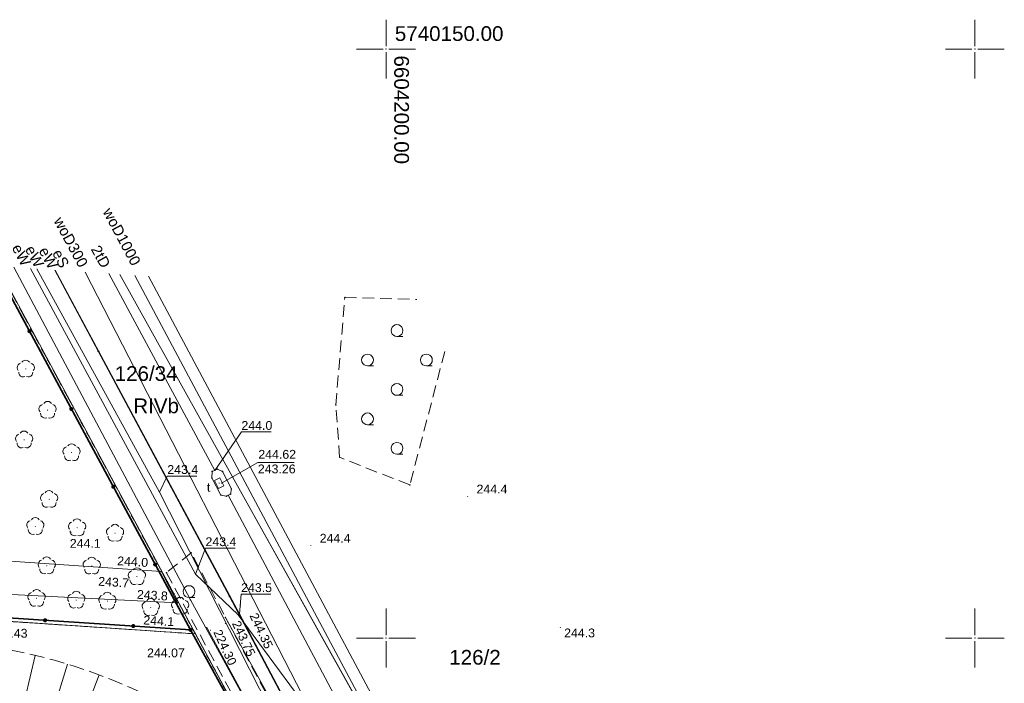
# Model space of a CAD drawing. Header units: metres. Extents: x 6603648 to 6604252, y 5739748 to 5740166.
# Tile 114 of 114: x 6604169 to 6604252, y 5740096 to 5740152. Entities that reach past the tile are written whole.
import ezdxf
from ezdxf.enums import TextEntityAlignment as Align

# ---------------------------------------------------------------- set-up
doc = ezdxf.new("R2010")
doc.units = ezdxf.units.M
doc.header["$PDSIZE"] = 0.75
for name, pattern in [('ARK_LIN', [50, 50, 0]), ('PRZER1-1', [1, 0.5, -0.5]), ('PRZER2-1', [1.5, 1, -0.5]), ('PRZER2_5-1', [1.75, 1.25, -0.5]), ('PRZER3-1', [2, 1.5, -0.5])]:
    doc.linetypes.add(name, pattern=pattern)
doc.layers.get('0').update_dxf_attribs({"linetype": 'CONTINUOUS'})
for name, color, linetype, lineweight, true_color in [('GEPPGD', 7, 'CONTINUOUS', 18, 0x008000), ('GESDZI', 7, 'CONTINUOUS', 18, 0x008000), ('GESDZI_O', 7, 'CONTINUOUS', 18, 0x008000), ('GESKKL', 7, 'CONTINUOUS', 18, 0x008000), ('GESKKL_O', 7, 'CONTINUOUS', 18, 0x008000), ('GESUZY', 7, 'CONTINUOUS', 18, 0x008000), ('GSLKOG', 7, 'CONTINUOUS', 35, 0x0a0909), ('GSPPRB', 7, 'CONTINUOUS', 18, 0x0a0909), ('GSPRDL', 7, 'CONTINUOUS', 18, 0x008000), ('GSPWPN', 7, 'CONTINUOUS', 13, 0x0a0909), ('GSPWPN_O', 7, 'CONTINUOUS', 13, 0x0a0909), ('GSPWPS', 7, 'CONTINUOUS', 13, 0x0a0909), ('GSPWPS_O', 7, 'CONTINUOUS', 13, 0x0a0909), ('GSSLZK', 7, 'CONTINUOUS', 18, 0x0a0909), ('GSSPDR', 7, 'CONTINUOUS', 18, 0x0a0909), ('GSSZSN', 7, 'CONTINUOUS', 18, 0x0a0909), ('GULESN', 1, 'CONTINUOUS', 18, 0xff0000), ('GULESN_O', 1, 'CONTINUOUS', 18, 0xff0000), ('GULEWN', 1, 'CONTINUOUS', 18, 0xff0000), ('GULEWN_O', 1, 'CONTINUOUS', 18, 0xff0000), ('GULTPR', 7, 'CONTINUOUS', 18, 0xff9100), ('GULTPR_O', 7, 'CONTINUOUS', 18, 0xff9100), ('GULWOP', 5, 'CONTINUOUS', 18, 0x0000ff), ('GULWOP_O', 5, 'CONTINUOUS', 18, 0x0000ff), ('GUPTWZ', 7, 'CONTINUOUS', 18, 0x0a0909), ('GUPTWZ_O', 7, 'CONTINUOUS', 18, 0x0a0909), ('GUSIKP', 7, 'CONTINUOUS', 18, 0x0a0909)]:
    doc.layers.add(name, color=color, linetype=linetype, lineweight=lineweight, true_color=true_color)
for name, color, linetype, true_color in [('GUPESH', 1, 'CONTINUOUS', 0xff0000), ('GUPESH_O', 1, 'CONTINUOUS', 0xff0000), ('GUPTSH', 7, 'CONTINUOUS', 0xff9100), ('GUPTSH_O', 7, 'CONTINUOUS', 0xff9100)]:
    doc.layers.add(name, color=color, linetype=linetype, true_color=true_color)
doc.layers.add('PKT_ARK', color=7, linetype='ARK_LIN', lineweight=18)
doc.styles.add('Arial', font='arial.ttf')

# ---------------------------------------------------------------- blocks, each defined once
blk = doc.blocks.new('GSPWPN1')
blk.add_hatch(color=0).paths.add_polyline_path([(0, 0.045), (-0.011647, 0.043467), (-0.0225, 0.038971), (-0.03182, 0.03182), (-0.038971, 0.0225), (-0.043467, 0.011647), (-0.045, 0), (-0.043467, -0.011647), (-0.038971, -0.0225), (-0.03182, -0.03182), (-0.0225, -0.038971), (-0.011647, -0.043467), (0, -0.045), (0.011647, -0.043467), (0.0225, -0.038971), (0.03182, -0.03182), (0.038971, -0.0225), (0.043467, -0.011647), (0.045, 0), (0.043467, 0.011647), (0.038971, 0.0225), (0.03182, 0.03182), (0.0225, 0.038971), (0.011647, 0.043467)])
blk = doc.blocks.new('GSPPRB0')
at = {"color": 0, "lineweight": 18}
blk.add_lwpolyline([(-0.007955, 0.0225), (0.007955, 0.0225), (0.0225, 0.007955), (0.0225, -0.007955), (0.007955, -0.0225), (-0.007955, -0.0225), (-0.0225, -0.007955), (-0.0225, 0.007955)], close=True, dxfattribs=at)
blk = doc.blocks.new('GSPWPS1')
blk.add_hatch(color=0).paths.add_polyline_path([(0, 0.045), (-0.011647, 0.043467), (-0.0225, 0.038971), (-0.03182, 0.03182), (-0.038971, 0.0225), (-0.043467, 0.011647), (-0.045, 0), (-0.043467, -0.011647), (-0.038971, -0.0225), (-0.03182, -0.03182), (-0.0225, -0.038971), (-0.011647, -0.043467), (0, -0.045), (0.011647, -0.043467), (0.0225, -0.038971), (0.03182, -0.03182), (0.038971, -0.0225), (0.043467, -0.011647), (0.045, 0), (0.043467, 0.011647), (0.038971, 0.0225), (0.03182, 0.03182), (0.0225, 0.038971), (0.011647, 0.043467)])
blk = doc.blocks.new('GUPTSH1')
blk.add_hatch(color=0).paths.add_polyline_path([(0, 0.045), (-0.011647, 0.043467), (-0.0225, 0.038971), (-0.03182, 0.03182), (-0.038971, 0.0225), (-0.043467, 0.011647), (-0.045, 0), (-0.043467, -0.011647), (-0.038971, -0.0225), (-0.03182, -0.03182), (-0.0225, -0.038971), (-0.011647, -0.043467), (0, -0.045), (0.011647, -0.043467), (0.0225, -0.038971), (0.03182, -0.03182), (0.038971, -0.0225), (0.043467, -0.011647), (0.045, 0), (0.043467, 0.011647), (0.038971, 0.0225), (0.03182, 0.03182), (0.0225, 0.038971), (0.011647, 0.043467)])
blk = doc.blocks.new('GUPESH1')
blk.add_hatch(color=0).paths.add_polyline_path([(0, 0.045), (-0.011647, 0.043467), (-0.0225, 0.038971), (-0.03182, 0.03182), (-0.038971, 0.0225), (-0.043467, 0.011647), (-0.045, 0), (-0.043467, -0.011647), (-0.038971, -0.0225), (-0.03182, -0.03182), (-0.0225, -0.038971), (-0.011647, -0.043467), (0, -0.045), (0.011647, -0.043467), (0.0225, -0.038971), (0.03182, -0.03182), (0.038971, -0.0225), (0.043467, -0.011647), (0.045, 0), (0.043467, 0.011647), (0.038971, 0.0225), (0.03182, 0.03182), (0.0225, 0.038971), (0.011647, 0.043467)])
blk = doc.blocks.new('GEPPGD1_2')
blk.add_hatch(color=0).paths.add_polyline_path([(-0.045, 0), (-0.042798, -0.013906), (-0.036406, -0.02645), (-0.02645, -0.036406), (-0.013906, -0.042798), (0, -0.045), (0.013906, -0.042798), (0.02645, -0.036406), (0.036406, -0.02645), (0.042798, -0.013906), (0.045, 0), (0.042798, 0.013906), (0.036406, 0.02645), (0.02645, 0.036406), (0.013906, 0.042798), (0, 0.045), (-0.013906, 0.042798), (-0.02645, 0.036406), (-0.036406, 0.02645), (-0.042798, 0.013906)])
blk = doc.blocks.new('GUPTWZ1_3')
at = {"color": 0}
blk.add_lwpolyline([(0.375, -0.25), (-0.375, -0.25), (-0.375, 0.25), (0.375, 0.25)], close=True, dxfattribs=at)
blk = doc.blocks.new('GSPRDL1')
blk.add_hatch(color=0).paths.add_polyline_path([(-0.045, 0), (-0.042798, -0.013906), (-0.036406, -0.02645), (-0.02645, -0.036406), (-0.013906, -0.042798), (0, -0.045), (0.013906, -0.042798), (0.02645, -0.036406), (0.036406, -0.02645), (0.042798, -0.013906), (0.045, 0), (0.042798, 0.013906), (0.036406, 0.02645), (0.02645, 0.036406), (0.013906, 0.042798), (0, 0.045), (-0.013906, 0.042798), (-0.02645, 0.036406), (-0.036406, 0.02645), (-0.042798, 0.013906)])
at = {"color": 0}
for points in [[(-0.646351, 0.068773), (-0.677512, 0.194901), (-0.663766, 0.324092), (-0.606763, 0.440839), (-0.513345, 0.531129), (-0.394725, 0.584125), (-0.265141, 0.593465)], [(-0.134326, 0.635969), (-0.024001, 0.70458), (0.103115, 0.731429), (0.231763, 0.713292), (0.346501, 0.652348), (0.433559, 0.55591), (0.482485, 0.435555)], [(0.563333, 0.324277), (0.662679, 0.240553), (0.727494, 0.127956), (0.75, 0), (0.727494, -0.127956), (0.662679, -0.240553), (0.563333, -0.324277)], [(-0.265141, -0.593465), (-0.394725, -0.584125), (-0.513345, -0.531129), (-0.606763, -0.440839), (-0.663766, -0.324092), (-0.677512, -0.194901), (-0.646351, -0.068773)], [(0.482485, -0.435555), (0.433559, -0.55591), (0.346501, -0.652348), (0.231763, -0.713292), (0.103115, -0.731429), (-0.024001, -0.70458), (-0.134326, -0.635969)]]:
    blk.add_lwpolyline(points, dxfattribs=at)
blk = doc.blocks.new('GSLKOG2')
blk.add_hatch(color=0).paths.add_polyline_path([(0, 0.175), (-0.045293, 0.169037), (-0.0875, 0.151554), (-0.123744, 0.123744), (-0.151554, 0.0875), (-0.169037, 0.045293), (-0.175, 0), (-0.169037, -0.045293), (-0.151554, -0.0875), (-0.123744, -0.123744), (-0.0875, -0.151554), (-0.045293, -0.169037), (0, -0.175), (0.045293, -0.169037), (0.0875, -0.151554), (0.123744, -0.123744), (0.151554, -0.0875), (0.169037, -0.045293), (0.175, 0), (0.169037, 0.045293), (0.151554, 0.0875), (0.123744, 0.123744), (0.0875, 0.151554), (0.045293, 0.169037)])
blk = doc.blocks.new('GSLKOG1')
blk.add_hatch(color=0).paths.add_polyline_path([(0, 0.175), (-0.045293, 0.169037), (-0.0875, 0.151554), (-0.123744, 0.123744), (-0.151554, 0.0875), (-0.169037, 0.045293), (-0.175, 0), (-0.169037, -0.045293), (-0.151554, -0.0875), (-0.123744, -0.123744), (-0.0875, -0.151554), (-0.045293, -0.169037), (0, -0.175), (0.045293, -0.169037), (0.0875, -0.151554), (0.123744, -0.123744), (0.151554, -0.0875), (0.169037, -0.045293), (0.175, 0), (0.169037, 0.045293), (0.151554, 0.0875), (0.123744, 0.123744), (0.0875, 0.151554), (0.045293, 0.169037)])
blk = doc.blocks.new('GSSLZK1')
at = {"color": 0}
blk.add_lwpolyline([(0.5, 0), (0.475528, -0.154508), (0.404508, -0.293893), (0.293893, -0.404508), (0.154508, -0.475528), (0, -0.5), (-0.154508, -0.475528), (-0.293893, -0.404508), (-0.404508, -0.293893), (-0.475528, -0.154508), (-0.5, 0), (-0.475528, 0.154508), (-0.404508, 0.293893), (-0.293893, 0.404508), (-0.154508, 0.475528), (0, 0.5), (0.154508, 0.475528), (0.293893, 0.404508), (0.404508, 0.293893), (0.475528, 0.154508)], close=True, dxfattribs=at)
blk.add_lwpolyline([(-0.5, 0), (-0.5, -0.5)], dxfattribs=at)
blk = doc.blocks.new('ASS_SYM', base_point=(826.5, 303.25))
at = {"layer": 'PKT_ARK'}
for p, q in [((826.5, 303.5), (826.5, 305.75)), ((826.25, 303.25), (824, 303.25)), ((826.5, 303), (826.5, 300.75)), ((826.75, 303.25), (829, 303.25))]:
    blk.add_line(p, q, dxfattribs=at)
blk.add_point((826.5, 303.25), dxfattribs=at)
blk.add_point((826.5, 303.25), dxfattribs=at)

msp = doc.modelspace()

# ---------------------------------------------------------------- linework, layer by layer
at = {"layer": 'GESDZI', "color": 96, "linetype": 'Continuous', "lineweight": 18, "true_color": 0x008000}
for p, q in [((6604205.66, 5740080.21), (6604188.08, 5740111.72)), ((6604161.21, 5740101.87), (6604183.81, 5740100.36)), ((6604183.81, 5740100.36), (6604211.14, 5740049.68))]:
    msp.add_line(p, q, dxfattribs=at)
for points in [[(6604166.975, 5740131.573), (6604183.81, 5740100.36), (6604161.21, 5740101.87), (6604155.41, 5740102.26), (6604096.88, 5740106.16), (6604090.22, 5740106.61), (6604045.72, 5740109.58), (6604018.05, 5740111.43), (6603974.25, 5740114.35), (6603967.36, 5740144.898)], [(6604177.388, 5740130.878), (6604188.08, 5740111.72), (6604205.66, 5740080.21), (6604212.81, 5740067.39), (6604227.06, 5740041.86), (6604226.28, 5740034.3), (6604225.19, 5740023.63), (6604211.14, 5740049.68), (6604183.81, 5740100.36), (6604166.975, 5740131.573)]]:
    msp.add_lwpolyline(points, dxfattribs=at)
at = {"layer": 'GESKKL', "color": 96, "linetype": 'PRZER3-1', "lineweight": 18, "true_color": 0x008000}
msp.add_lwpolyline([(6604238.131, 5739999.936), (6604225.19, 5740023.63), (6604211.14, 5740049.68), (6604183.81, 5740100.36), (6604166.975, 5740131.573)], dxfattribs=at)
at = {"layer": 'GESUZY', "color": 96, "linetype": 'PRZER1-1', "lineweight": 18, "true_color": 0x008000}
for points in [[(6604166.975, 5740131.573), (6604183.81, 5740100.36), (6604161.21, 5740101.87), (6604155.41, 5740102.26), (6604096.88, 5740106.16), (6604090.22, 5740106.61), (6604045.72, 5740109.58), (6604018.05, 5740111.43), (6603974.25, 5740114.35), (6603967.36, 5740144.898)], [(6604238.131, 5739999.936), (6604225.19, 5740023.63), (6604211.14, 5740049.68), (6604183.81, 5740100.36), (6604166.975, 5740131.573)], [(6604045.72, 5740109.58), (6604090.22, 5740106.61), (6604096.88, 5740106.16), (6604155.41, 5740102.26), (6604161.21, 5740101.87), (6604183.81, 5740100.36), (6604211.14, 5740049.68), (6604225.19, 5740023.63), (6604238.131, 5739999.936)]]:
    msp.add_lwpolyline(points, dxfattribs=at)
at = {"layer": 'GSLKOG', "color": 18, "linetype": 'Continuous', "lineweight": 35, "true_color": 0x0a0909}
for points in [[(6603967.481, 5740144.89), (6603974.4, 5740114.67), (6604061.19, 5740108.87), (6604100.95, 5740106.21), (6604128.78, 5740104.3), (6604183.39, 5740100.7), (6604166.74, 5740131.589)], [(6604183.39, 5740100.7), (6604211.178, 5740050.262), (6604208.392, 5740005.107), (6604205.713, 5739965.146), (6604203.434, 5739931.663), (6604197.296, 5739931.97)]]:
    msp.add_lwpolyline(points, dxfattribs=at)
at = {"layer": 'GSSLZK', "color": 18, "linetype": 'PRZER2-1', "lineweight": 18, "true_color": 0x0a0909}
for p, q in [((6604195.74, 5740119.79), (6604196.5, 5740128.92)), ((6604196.5, 5740128.92), (6604202.614, 5740128.742)), ((6604204.991, 5740124.334), (6604202.02, 5740113)), ((6604196.06, 5740115.35), (6604195.74, 5740119.79)), ((6604202.02, 5740113), (6604196.06, 5740115.35))]:
    msp.add_line(p, q, dxfattribs=at)
msp.add_lwpolyline([(6604208.18, 5740055.8), (6604210.19, 5740057), (6604183.46, 5740107.23), (6604181.36, 5740105.55)], close=True, dxfattribs=at)
at = {"layer": 'GSSPDR', "color": 18, "linetype": 'Continuous', "lineweight": 18, "true_color": 0x0a0909}
msp.add_lwpolyline([(6604046.08, 5740110.98), (6604073.15, 5740109.38), (6604100.53, 5740107.35), (6604124.09, 5740106.25), (6604152.95, 5740104.46), (6604182.28, 5740102.98), (6604180.93, 5740105.65), (6604152.75, 5740107.59), (6604124.09, 5740108.44), (6604100.58, 5740110.49), (6604073.37, 5740111.79), (6604045.48, 5740114.19), (6604034.721, 5740114.791), (6604031.3, 5740112.056)], close=True, dxfattribs=at)
msp.add_lwpolyline([(6604184.775, 5740100.886), (6604214.142, 5740046.643), (6604204.522, 5739919.482), (6604208, 5739882.664), (6604209.571, 5739880.554), (6604211.711, 5739882.414), (6604207.316, 5739919.294), (6604216.553, 5740046.807), (6604186.359, 5740101.74)], dxfattribs=at)
msp.add_lwpolyline([(6604184.775, 5740100.886), (6604214.142, 5740046.643), (6604204.522, 5739919.482), (6604208, 5739882.664), (6604209.571, 5739880.554), (6604211.711, 5739882.414), (6604207.316, 5739919.294), (6604216.553, 5740046.807), (6604186.359, 5740101.74)], dxfattribs=at)
at = {"layer": 'GSSZSN', "color": 18, "linetype": 'PRZER2_5-1', "lineweight": 18, "true_color": 0x0a0909}
msp.add_lwpolyline([(6604037.319, 5740106.665), (6604055.196, 5740105.081), (6604071.005, 5740104.095), (6604078.357, 5740105.612), (6604080.998, 5740105.388), (6604104.747, 5740103.411), (6604129.626, 5740102.249), (6604150.058, 5740100.705), (6604156.827, 5740100.053), (6604165.873, 5740099.344, -0.07715), (6604179.196, 5740095.371, -0.086132), (6604186.403, 5740091.084, -0.025787), (6604192.315, 5740083.561, -0.090354), (6604204.895, 5740058.288, -0.041119), (6604208.255, 5740021.408), (6604207.704, 5740017.113), (6604207.045, 5740001.44), (6604205.357, 5739975.411)], format="xyb", dxfattribs=at)
at = {"layer": 'GSSZSN', "color": 18, "linetype": 'Continuous', "lineweight": 18, "true_color": 0x0a0909}
for points in [[(6604170.211, 5740098.533), (6604168.939, 5740093.097)], [(6604172.955, 5740097.789), (6604169.702, 5740087.213)], [(6604175.647, 5740096.876), (6604173.685, 5740091.77)]]:
    msp.add_lwpolyline(points, dxfattribs=at)
at = {"layer": 'GULESN', "color": 1, "linetype": 'Continuous', "lineweight": 18, "true_color": 0xff0000}
msp.add_lwpolyline([(6604171.905, 5740131.244), (6604175.62, 5740124.33), (6604187.55, 5740102.06), (6604192.88, 5740091.98), (6604205.3, 5740068.84), (6604217.05, 5740046.23), (6604224.26, 5740032.04), (6604238.443, 5740004.727)], dxfattribs=at)
at = {"layer": 'GULEWN', "color": 1, "linetype": 'Continuous', "lineweight": 18, "true_color": 0xff0000}
for points in [[(6604168.402, 5740131.478), (6604183.389, 5740103.256), (6604202.835, 5740067.728)], [(6604238.342, 5740003.084), (6604234.18, 5740011.9), (6604226.82, 5740024.11), (6604218.884, 5740038.906), (6604217.437, 5740042.682), (6604217.045, 5740046.106), (6604206.766, 5740069.231), (6604194.867, 5740091.218), (6604192.719, 5740094.832), (6604187.458, 5740101.971), (6604183.833, 5740105.438), (6604169.81, 5740131.384)], [(6604238.391, 5740003.88), (6604237.47, 5740005.578), (6604230.006, 5740020.94), (6604224.033, 5740030.982), (6604219.786, 5740036.821), (6604198.565, 5740077.369), (6604180.777, 5740112.394), (6604170.362, 5740131.347)], [(6604238.523, 5740006.012), (6604231.144, 5740020.001), (6604217.802, 5740045.269), (6604208.287, 5740063.208), (6604196.4, 5740085.274), (6604186.7, 5740103.524), (6604175.556, 5740124.348), (6604171.891, 5740131.245)]]:
    msp.add_lwpolyline(points, dxfattribs=at)
at = {"layer": 'GULTPR', "color": 30, "linetype": 'Continuous', "lineweight": 18, "true_color": 0xff9100}
for points in [[(6604185.455, 5740114.241), (6604176.468, 5740130.939)], [(6604209.878, 5740068.282), (6604186.59, 5740112.124)]]:
    msp.add_lwpolyline(points, dxfattribs=at)
at = {"layer": 'GULWOP', "color": 5, "linetype": 'Continuous', "lineweight": 18, "true_color": 0x0000ff}
for points in [[(6604210.888, 5740060.251), (6604206.719, 5740068.079), (6604194.507, 5740092.002), (6604174.444, 5740131.074)], [(6604239.216, 5740017.235), (6604178.668, 5740130.792)], [(6604179.842, 5740130.714), (6604239.333, 5740019.139)]]:
    msp.add_lwpolyline(points, dxfattribs=at)
at = {"layer": 'GUPESH_O', "color": 1, "linetype": 'Continuous', "lineweight": 13, "true_color": 0xff0000, "flags": 128}
for points in [[(6604180.777, 5740112.394), (6604181.428, 5740113.76), (6604183.948, 5740113.76)], [(6604183.824, 5740105.431), (6604184.672, 5740107.634), (6604187.192, 5740107.634)], [(6604187.545, 5740102.06), (6604187.697, 5740103.735), (6604190.217, 5740103.735)]]:
    msp.add_lwpolyline(points, dxfattribs=at)
at = {"layer": 'GUPTSH_O', "color": 30, "linetype": 'Continuous', "lineweight": 13, "true_color": 0xff9100, "flags": 128}
for points in [[(6604185.455, 5740114.241), (6604187.724, 5740117.505), (6604190.244, 5740117.505)], [(6604186.041, 5740113.161), (6604189.117, 5740114.907), (6604192.197, 5740114.907)]]:
    msp.add_lwpolyline(points, dxfattribs=at)
at = {"layer": 'GUSIKP', "color": 30, "linetype": 'Continuous', "lineweight": 18, "true_color": 0xff9100}
msp.add_lwpolyline([(6604185.207, 5740113.601), (6604185.229, 5740114.138), (6604185.679, 5740114.344), (6604186.121, 5740114.139), (6604186.867, 5740112.677), (6604186.794, 5740112.226), (6604186.453, 5740112.055), (6604185.969, 5740112.144)], close=True, dxfattribs=at)

# ---------------------------------------------------------------- block references
at = {"layer": 'GEPPGD', "color": 96, "linetype": 'Continuous', "lineweight": 18, "true_color": 0x008000, "rotation": 90}
for p in [(6604188.08, 5740111.72), (6604183.81, 5740100.36)]:
    msp.add_blockref('GEPPGD1_2', p, dxfattribs=at)
at = {"layer": 'GSLKOG', "color": 18, "linetype": 'Continuous', "lineweight": 35, "true_color": 0x0a0909}
for name, p, rotation in [('GSLKOG2', (6604169.722, 5740126.056), 118.3260030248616), ('GSLKOG2', (6604169.722, 5740126.056), 118.3260030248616), ('GSLKOG2', (6604173.281, 5740119.454), 118.3260030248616), ('GSLKOG2', (6604173.281, 5740119.454), 118.3260030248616), ('GSLKOG2', (6604176.84, 5740112.852), 118.3260030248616), ('GSLKOG2', (6604176.84, 5740112.852), 118.3260030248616), ('GSLKOG2', (6604180.398, 5740106.25), 118.3260030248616), ('GSLKOG2', (6604180.398, 5740106.25), 118.3260030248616), ('GSLKOG2', (6604171.053, 5740101.513), 356.2284051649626), ('GSLKOG2', (6604171.053, 5740101.513), 356.2284051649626), ('GSLKOG2', (6604178.536, 5740101.02), 356.2284051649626), ('GSLKOG2', (6604178.536, 5740101.02), 356.2284051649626), ('GSLKOG1', (6604183.39, 5740100.7), 298.8514766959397)]:
    msp.add_blockref(name, p, dxfattribs=dict(at, rotation=rotation))
at = {"layer": 'GSPPRB', "color": 18, "linetype": 'Continuous', "lineweight": 18, "true_color": 0x0a0909, "rotation": 90}
for p in [(6604196.5, 5740128.92), (6604175.556, 5740124.348), (6604175.62, 5740124.33), (6604195.74, 5740119.79), (6604196.06, 5740115.35), (6604185.679, 5740114.344), (6604185.207, 5740113.601), (6604185.229, 5740114.138), (6604186.121, 5740114.139), (6604186.867, 5740112.677), (6604202.02, 5740113), (6604185.969, 5740112.144), (6604186.453, 5740112.055), (6604186.794, 5740112.226), (6604183.46, 5740107.23), (6604180.93, 5740105.65), (6604181.36, 5740105.55), (6604186.7, 5740103.524), (6604182.28, 5740102.98), (6604183.389, 5740103.256), (6604186.359, 5740101.74), (6604186.359, 5740101.74), (6604187.458, 5740101.971), (6604187.55, 5740102.06), (6604184.775, 5740100.886), (6604184.775, 5740100.886), (6604183.39, 5740100.7)]:
    msp.add_blockref('GSPPRB0', p, dxfattribs=at)
at = {"layer": 'GSPRDL', "color": 96, "linetype": 'Continuous', "lineweight": 18, "true_color": 0x008000, "rotation": 90}
for p in [(6604169.41, 5740122.85), (6604171.26, 5740119.35), (6604169.27, 5740116.83), (6604173.3, 5740115.75), (6604171.39, 5740111.78), (6604170.22, 5740109.48), (6604173.77, 5740109.37), (6604176.99, 5740108.91), (6604171.19, 5740106.14), (6604175.01, 5740106.12), (6604178.85, 5740105.22), (6604170.33, 5740103.38), (6604173.7, 5740103.23), (6604176.34, 5740103.14), (6604180.02, 5740102.6), (6604182.52, 5740102.71)]:
    msp.add_blockref('GSPRDL1', p, dxfattribs=at)
at = {"layer": 'GSPWPN', "color": 18, "linetype": 'Continuous', "lineweight": 13, "true_color": 0x0a0909, "rotation": 90}
for p in [(6604206.935, 5740112.027), (6604173.25, 5740108.98), (6604193.62, 5740107.85), (6604180.93, 5740105.65), (6604181.45, 5740104.81), (6604182.01, 5740103.79), (6604182.28, 5740102.98), (6604214.8, 5740100.91)]:
    msp.add_blockref('GSPWPN1', p, dxfattribs=at)
at = {"layer": 'GSPWPS', "color": 18, "linetype": 'Continuous', "lineweight": 13, "true_color": 0x0a0909, "rotation": 90}
for p in [(6604187.651, 5740102.798), (6604186.353, 5740101.236), (6604185.087, 5740100.663), (6604183.851, 5740099.909)]:
    msp.add_blockref('GSPWPS1', p, dxfattribs=at)
at = {"layer": 'GSSLZK', "color": 18, "linetype": 'Continuous', "lineweight": 18, "true_color": 0x0a0909, "rotation": 90}
for p in [(6604200.93, 5740126.11), (6604198.43, 5740123.61), (6604203.43, 5740123.61), (6604200.93, 5740121.11), (6604198.43, 5740118.61), (6604200.93, 5740116.11), (6604183.275, 5740103.949)]:
    msp.add_blockref('GSSLZK1', p, dxfattribs=at)
at = {"layer": 'GUPESH', "color": 1, "linetype": 'Continuous', "lineweight": 5, "true_color": 0xff0000, "rotation": 90}
for p in [(6604180.777, 5740112.394), (6604183.833, 5740105.438), (6604187.458, 5740101.971), (6604187.55, 5740102.06)]:
    msp.add_blockref('GUPESH1', p, dxfattribs=at)
at = {"layer": 'GUPTSH', "color": 30, "linetype": 'Continuous', "lineweight": 5, "true_color": 0xff9100, "rotation": 90}
for p in [(6604185.455, 5740114.241), (6604185.831, 5740113.157), (6604186.041, 5740113.161), (6604186.59, 5740112.124)]:
    msp.add_blockref('GUPTSH1', p, dxfattribs=at)
at = {"layer": 'GUPTWZ', "color": 18, "linetype": 'Continuous', "lineweight": 18, "true_color": 0x0a0909, "rotation": 296.3205934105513}
msp.add_blockref('GUPTWZ1_3', (6604185.831, 5740113.157), dxfattribs=at)
at = {"layer": 'PKT_ARK', "linetype": 'Continuous'}
for p in [(6604200, 5740150), (6604250, 5740150), (6604200, 5740100), (6604250, 5740100)]:
    msp.add_blockref('ASS_SYM', p, dxfattribs=at)

# ---------------------------------------------------------------- texts
at = {"layer": 'GESDZI_O', "color": 96, "linetype": 'Continuous', "lineweight": 0, "true_color": 0x008000, "style": 'Arial'}
for s, p in [('126/34', (6604179.629, 5740121.831)), ('126/2', (6604207.554, 5740097.746))]:
    msp.add_text(s, height=1.25, rotation=360, dxfattribs=at).set_placement(p, align=Align.CENTER)
at = {"layer": 'GESKKL_O', "color": 96, "linetype": 'Continuous', "lineweight": 0, "true_color": 0x008000, "style": 'Arial'}
msp.add_text('RIVb', height=1.25, rotation=360, dxfattribs=at).set_placement((6604180.477, 5740119.093), align=Align.CENTER)
at = {"layer": 'GSPWPN_O', "color": 18, "linetype": 'Continuous', "lineweight": 0, "true_color": 0x0a0909, "style": 'Arial'}
for s, rotation, p in [('244.4', 360, (6604207.685, 5740112.277)), ('244.1', 360, (6604173.152, 5740107.665)), ('244.4', 360, (6604194.37, 5740108.1)), ('244.0', 356.6141, (6604177.158, 5740106.192)), ('243.7', 356.6141, (6604175.543, 5740104.454)), ('243.8', 356.6141, (6604178.831, 5740103.345)), ('244.1', 356.6141, (6604179.374, 5740101.165)), ('244.3', 360, (6604215.123, 5740100.061))]:
    msp.add_text(s, height=0.75, rotation=rotation, dxfattribs=at).set_placement(p)
at = {"layer": 'GSPWPS_O', "color": 18, "linetype": 'Continuous', "lineweight": 0, "true_color": 0x0a0909, "style": 'Arial'}
for s, rotation, p in [('244.35', 295.2697, (6604188.39, 5740101.911)), ('243.75', 295.2697, (6604186.898, 5740101.246)), ('243.43', 360, (6604166.354, 5740100.035)), ('224.30', 294.93947, (6604185.319, 5740100.503)), ('244.07', 360, (6604179.711, 5740098.368))]:
    msp.add_text(s, height=0.75, rotation=rotation, dxfattribs=at).set_placement(p)
at = {"layer": 'GULESN_O', "color": 1, "linetype": 'Continuous', "lineweight": 0, "true_color": 0xff0000, "style": 'Arial'}
msp.add_text('eS', height=0.9, rotation=297.24735, dxfattribs=at).set_placement((6604171.984, 5740132.016), align=Align.CENTER)
at = {"layer": 'GULEWN_O', "color": 1, "linetype": 'Continuous', "lineweight": 0, "true_color": 0xff0000, "style": 'Arial'}
for rotation, p in [(298.1442, (6604168.641, 5740132.313)), (298.1442, (6604169.761, 5740132.187)), (298.48003, (6604170.932, 5740132.064))]:
    msp.add_text('eW', height=0.9, rotation=rotation, dxfattribs=at).set_placement(p, align=Align.CENTER)
at = {"layer": 'GULTPR_O', "color": 30, "linetype": 'Continuous', "lineweight": 0, "true_color": 0xff9100, "style": 'Arial'}
msp.add_text('2tD', height=0.9, rotation=299.2205, dxfattribs=at).set_placement((6604175.385, 5740132.167), align=Align.CENTER)
at = {"layer": 'GULWOP_O', "color": 5, "linetype": 'Continuous', "lineweight": 0, "true_color": 0x0000ff, "style": 'Arial'}
for s, rotation, p in [('woD1000', 298.06625, (6604177.167, 5740133.864)), ('woD300', 298.39962, (6604172.846, 5740133.404))]:
    msp.add_text(s, height=0.9, rotation=rotation, dxfattribs=at).set_placement(p, align=Align.CENTER)
at = {"layer": 'GUPESH_O', "color": 1, "linetype": 'Continuous', "lineweight": 0, "true_color": 0xff0000, "style": 'Arial'}
for s, p in [('243.4', (6604181.428, 5740113.933)), ('243.4', (6604184.672, 5740107.807)), ('243.5', (6604187.697, 5740103.908))]:
    msp.add_text(s, height=0.75, rotation=360, dxfattribs=at).set_placement(p)
at = {"layer": 'GUPTSH_O', "color": 30, "linetype": 'Continuous', "lineweight": 0, "true_color": 0xff9100, "style": 'Arial'}
for s, p in [('244.0', (6604187.724, 5740117.678)), ('244.62', (6604189.156, 5740115.225)), ('243.26', (6604189.117, 5740113.985))]:
    msp.add_text(s, height=0.75, rotation=360, dxfattribs=at).set_placement(p)
at = {"layer": 'GUPTWZ_O', "color": 18, "linetype": 'Continuous', "lineweight": 0, "true_color": 0x0a0909, "style": 'Arial'}
msp.add_text('t', height=0.75, rotation=360, dxfattribs=at).set_placement((6604185.078, 5740112.431), align=Align.RIGHT)
at = {"layer": 'PKT_ARK', "linetype": 'Continuous', "style": 'Arial'}
for s, rotation, p in [('5740150.00', 360, (6604205.361, 5740151.321)), ('6604200.00', 270, (6604201.323, 5740144.853))]:
    msp.add_text(s, height=1.25, rotation=rotation, dxfattribs=at).set_placement(p, align=Align.MIDDLE_CENTER)

doc.saveas('drawing.dxf')
